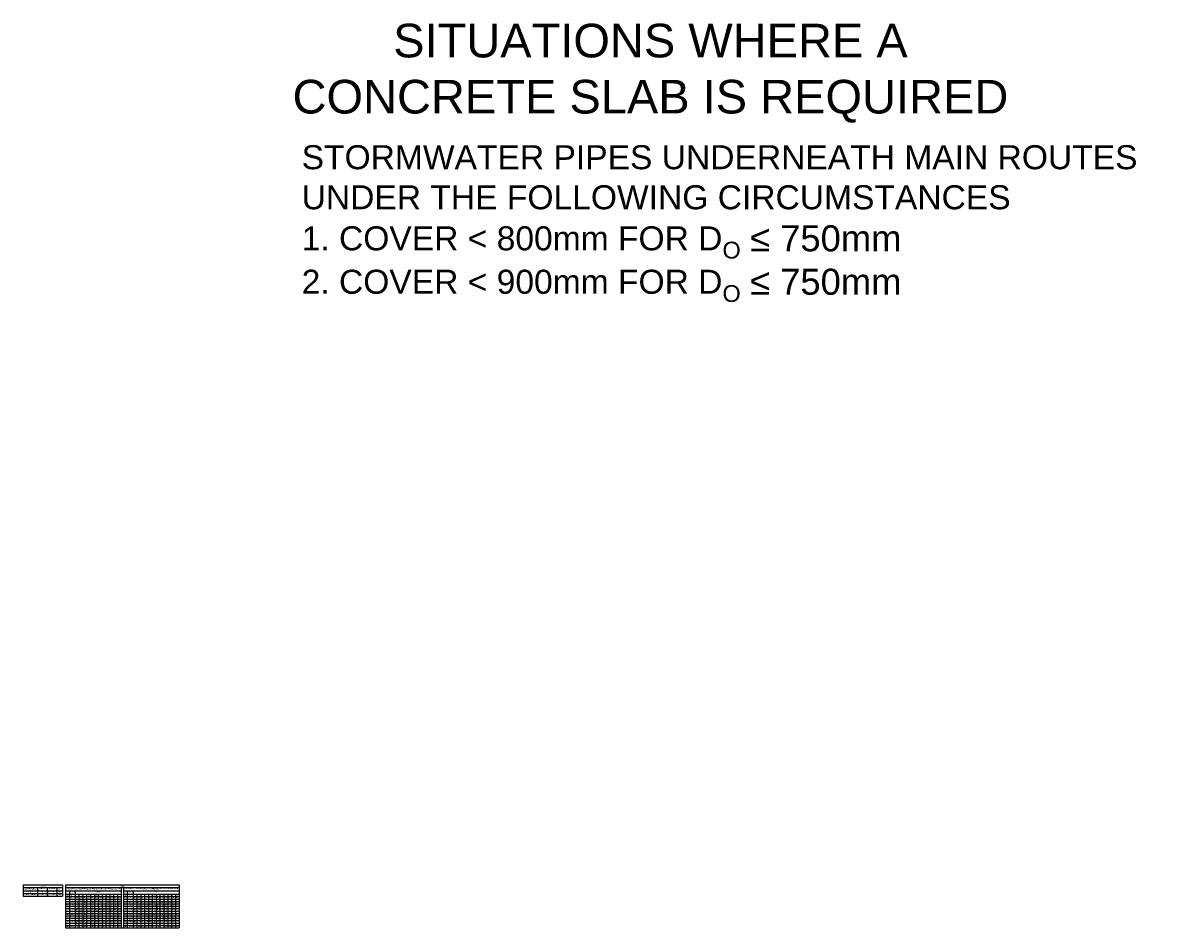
# Model space of a CAD drawing. Extents: x 73908 to 84400, y 2889670 to 2894037.
# Tile 2 of 3: x 77790 to 80198, y 2889746 to 2891628. Entities that reach past the tile are written whole.
import ezdxf

# ---------------------------------------------------------------- set-up
doc = ezdxf.new("R2010")
doc.units = 0
doc.layers.add('TEXT', color=7, linetype='Continuous')
doc.styles.get("Standard").update_dxf_attribs({"font": 'micross.ttf', "height": 1})

# ---------------------------------------------------------------- blocks, each defined once
blk = doc.blocks.new('*T16')
at = {"layer": 'TEXT', "color": 0, "linetype": 'ByBlock', "lineweight": -2, "transparency": 16777216}
for p, q in [((0, 0), (236.5, 0)), ((0, 0), (0, -89.76898590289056)), ((236.5, 0), (236.5, -89.76898590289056)), ((0, -5.666666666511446), (236.5, -5.666666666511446)), ((0, -12.74340609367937), (116, -12.74340609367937)), ((0, -19.76898590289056), (116, -19.76898590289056)), ((8, -12.74340609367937), (8, -89.76898590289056)), ((20, -12.74340609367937), (20, -89.76898590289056)), ((28, -19.76898590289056), (28, -89.76898590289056)), ((36, -19.76898590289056), (36, -89.76898590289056)), ((44, -19.76898590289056), (44, -89.76898590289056)), ((52, -19.76898590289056), (52, -89.76898590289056)), ((60, -19.76898590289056), (60, -89.76898590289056)), ((68, -19.76898590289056), (68, -89.76898590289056)), ((76, -19.76898590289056), (76, -89.76898590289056)), ((84, -19.76898590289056), (84, -89.76898590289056)), ((92, -19.76898590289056), (92, -89.76898590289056)), ((100, -19.76898590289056), (100, -89.76898590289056)), ((108, -19.76898590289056), (108, -89.76898590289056)), ((116, -5.666666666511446), (116, -89.76898590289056)), ((120.5, -5.666666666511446), (120.5, -89.76898590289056)), ((120.5, -12.74340609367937), (236.5, -12.74340609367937)), ((120.5, -19.76898590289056), (236.5, -19.76898590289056)), ((128.5, -12.74340609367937), (128.5, -89.76898590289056)), ((140.5, -12.74340609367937), (140.5, -89.76898590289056)), ((148.5, -19.76898590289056), (148.5, -89.76898590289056)), ((156.5, -19.76898590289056), (156.5, -89.76898590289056)), ((164.5, -19.76898590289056), (164.5, -89.76898590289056)), ((172.5, -19.76898590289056), (172.5, -89.76898590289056)), ((180.5, -19.76898590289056), (180.5, -89.76898590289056)), ((188.5, -19.76898590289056), (188.5, -89.76898590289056)), ((196.5, -19.76898590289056), (196.5, -89.76898590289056)), ((204.5, -19.76898590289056), (204.5, -89.76898590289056)), ((212.5, -19.76898590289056), (212.5, -89.76898590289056)), ((220.5, -19.76898590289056), (220.5, -89.76898590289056)), ((228.5, -19.76898590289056), (228.5, -89.76898590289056)), ((0, -24.76898590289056), (116, -24.76898590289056)), ((0, -29.76898590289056), (116, -29.76898590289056)), ((0, -34.76898590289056), (116, -34.76898590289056)), ((0, -39.76898590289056), (116, -39.76898590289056)), ((0, -44.76898590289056), (116, -44.76898590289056)), ((120.5, -24.76898590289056), (236.5, -24.76898590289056)), ((120.5, -29.76898590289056), (236.5, -29.76898590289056)), ((120.5, -34.76898590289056), (236.5, -34.76898590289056)), ((120.5, -39.76898590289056), (236.5, -39.76898590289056)), ((120.5, -44.76898590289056), (236.5, -44.76898590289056)), ((0, -49.76898590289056), (116, -49.76898590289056)), ((0, -54.76898590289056), (116, -54.76898590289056)), ((0, -59.76898590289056), (116, -59.76898590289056)), ((0, -64.76898590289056), (116, -64.76898590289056)), ((0, -69.76898590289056), (116, -69.76898590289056)), ((120.5, -49.76898590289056), (236.5, -49.76898590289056)), ((120.5, -54.76898590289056), (236.5, -54.76898590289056)), ((120.5, -59.76898590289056), (236.5, -59.76898590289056)), ((120.5, -64.76898590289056), (236.5, -64.76898590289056)), ((120.5, -69.76898590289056), (236.5, -69.76898590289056)), ((0, -74.76898590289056), (116, -74.76898590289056)), ((0, -79.76898590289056), (116, -79.76898590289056)), ((0, -84.76898590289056), (116, -84.76898590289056)), ((0, -89.76898590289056), (236.5, -89.76898590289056)), ((120.5, -74.76898590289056), (236.5, -74.76898590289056)), ((120.5, -79.76898590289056), (236.5, -79.76898590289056)), ((120.5, -84.76898590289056), (236.5, -84.76898590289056))]:
    blk.add_line(p, q, dxfattribs=at)
at = {"layer": 'TEXT', "color": 2, "transparency": 16777216}
for s, insert, char_height, width, attachment_point in [('mm', (4, -21.26898590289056), 1.5, 5, 2), ('PIPE CLASSES FOR PIPES UNDER SECONDARY STREETS, LIGHT ACCESS ROADS, PARKING AREAS, PRVATE ENTRANCES AND SIDEWALKS FOR  40kN WHEEL LOAD WITH DUE ALLOWANCE FOR IMPACT LOADS.', (58, -9.205036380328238), 1.5, 113, 5), ('{\\fISOCPEUR|b0|i0|c0|p34;%%C}', (4, -14.24340609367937), 2, 5, 2), ('TRENCH WIDTH', (14, -14.24340609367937), 1.5, 9, 2), ('mm', (14, -21.26898590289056), 1.5, 9, 2), ('0.6', (24, -21.26898590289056), 1.5, 5, 2), ('0.9', (32, -21.26898590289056), 1.5, 5, 2), ('1.0', (40, -21.26898590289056), 1.5, 5, 2), ('1.2', (48, -21.26898590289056), 1.5, 5, 2), ('1.5', (56, -21.26898590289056), 1.5, 5, 2), ('1.8', (64, -21.26898590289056), 1.5, 5, 2), ('COVER (m)', (68, -14.24340609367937), 1.5, 93, 2), ('2.0', (72, -21.26898590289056), 1.5, 5, 2), ('2.5', (80, -21.26898590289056), 1.5, 5, 2), ('3.0', (88, -21.26898590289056), 1.5, 5, 2), ('4.0', (96, -21.26898590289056), 1.5, 5, 2), ('5.0', (104, -21.26898590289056), 1.5, 5, 2), ('6.0', (112, -21.26898590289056), 1.5, 5, 2), ('TABLE 2', (118.25, -2.833333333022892), 2, 233.5, 5), ('mm', (124.5, -21.26898590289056), 1.5, 5, 2), ('{\\fISOCPEUR|b0|i0|c0|p34;%%C}', (124.5, -14.24340609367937), 2, 5, 2), ('PIPE CLASSES FOR PIPES UNDER ROUTES FOR H8 - WHEEL LOADS OF EIGHT  80kN WHEEL LOAD WITH DUE ALLOWANCE FOR IMPACT LOADS.', (178.5, -9.205036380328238), 1.5, 113, 5), ('TRENCH WIDTH', (134.5, -14.24340609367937), 1.5, 9, 2), ('mm', (134.5, -21.26898590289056), 1.5, 9, 2), ('0.6', (144.5, -21.26898590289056), 1.5, 5, 2), ('0.9', (152.5, -21.26898590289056), 1.5, 5, 2), ('1.0', (160.5, -21.26898590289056), 1.5, 5, 2), ('1.2', (168.5, -21.26898590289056), 1.5, 5, 2), ('1.5', (176.5, -21.26898590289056), 1.5, 5, 2), ('1.8', (184.5, -21.26898590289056), 1.5, 5, 2), ('COVER (m)', (188.5, -14.24340609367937), 1.5, 93, 2), ('2.0', (192.5, -21.26898590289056), 1.5, 5, 2), ('2.5', (200.5, -21.26898590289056), 1.5, 5, 2), ('3.0', (208.5, -21.26898590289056), 1.5, 5, 2), ('4.0', (216.5, -21.26898590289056), 1.5, 5, 2), ('5.0', (224.5, -21.26898590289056), 1.5, 5, 2), ('6.0', (232.5, -21.26898590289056), 1.5, 5, 2), ('450', (4, -26.26898590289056), 1.5, 5, 2), ('525', (4, -31.26898590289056), 1.5, 5, 2), ('750', (4, -46.26898590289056), 1.5, 5, 2), ('600', (4, -36.26898590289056), 1.5, 5, 2), ('675', (4, -41.26898590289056), 1.5, 5, 2), ('1020', (14, -31.26898590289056), 1.5, 9, 2), ('1620', (14, -36.26898590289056), 1.5, 9, 2), ('1710', (14, -41.26898590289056), 1.5, 9, 2), ('1790', (14, -46.26898590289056), 1.5, 9, 2), ('950', (14, -26.26898590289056), 1.5, 9, 2), ('75D', (24, -27.26898590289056), 1.5, 5, 5), ('75D', (24, -32.26898590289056), 1.5, 5, 5), ('75D', (24, -37.26898590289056), 1.5, 5, 5), ('75D', (24, -42.26898590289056), 1.5, 5, 5), ('75D', (24, -47.26898590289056), 1.5, 5, 5), ('50D', (32, -37.26898590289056), 1.5, 5, 5), ('50D', (32, -47.26898590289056), 1.5, 5, 5), ('75D', (32, -27.26898590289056), 1.5, 5, 5), ('75D', (32, -32.26898590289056), 1.5, 5, 5), ('75D', (32, -42.26898590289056), 1.5, 5, 5), ('50D', (40, -32.26898590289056), 1.5, 5, 5), ('50D', (40, -37.26898590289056), 1.5, 5, 5), ('50D', (40, -47.26898590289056), 1.5, 5, 5), ('75D', (40, -27.26898590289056), 1.5, 5, 5), ('75D', (40, -42.26898590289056), 1.5, 5, 5), ('50D', (48, -32.26898590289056), 1.5, 5, 5), ('50D', (48, -37.26898590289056), 1.5, 5, 5), ('50D', (48, -47.26898590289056), 1.5, 5, 5), ('75D', (48, -27.26898590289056), 1.5, 5, 5), ('75D', (48, -42.26898590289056), 1.5, 5, 5), ('50D', (56, -27.26898590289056), 1.5, 5, 5), ('50D', (56, -32.26898590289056), 1.5, 5, 5), ('50D', (56, -37.26898590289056), 1.5, 5, 5), ('50D', (56, -47.26898590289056), 1.5, 5, 5), ('75D', (56, -42.26898590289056), 1.5, 5, 5), ('50D', (64, -27.26898590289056), 1.5, 5, 5), ('50D', (64, -32.26898590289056), 1.5, 5, 5), ('50D', (64, -37.26898590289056), 1.5, 5, 5), ('75D', (64, -42.26898590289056), 1.5, 5, 5), ('75D', (64, -47.26898590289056), 1.5, 5, 5), ('50D', (72, -27.26898590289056), 1.5, 5, 5), ('50D', (72, -32.26898590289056), 1.5, 5, 5), ('75D', (72, -37.26898590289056), 1.5, 5, 5), ('75D', (72, -42.26898590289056), 1.5, 5, 5), ('75D', (72, -47.26898590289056), 1.5, 5, 5), ('75D', (80, -27.26898590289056), 1.5, 5, 5), ('75D', (80, -32.26898590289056), 1.5, 5, 5), ('75D', (80, -37.26898590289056), 1.5, 5, 5), ('75D', (80, -42.26898590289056), 1.5, 5, 5), ('75D', (80, -47.26898590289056), 1.5, 5, 5), ('75D', (88, -27.26898590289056), 1.5, 5, 5), ('75D', (88, -32.26898590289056), 1.5, 5, 5), ('75D', (88, -37.26898590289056), 1.5, 5, 5), ('75D', (88, -42.26898590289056), 1.5, 5, 5), ('75D', (88, -47.26898590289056), 1.5, 5, 5), ('100D', (96, -37.26898590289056), 1.5, 5, 5), ('100D', (96, -42.26898590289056), 1.5, 5, 5), ('100D', (96, -47.26898590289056), 1.5, 5, 5), ('75D', (96, -27.26898590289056), 1.5, 5, 5), ('75D', (96, -32.26898590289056), 1.5, 5, 5), ('100D', (104, -37.26898590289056), 1.5, 5, 5), ('100D', (104, -42.26898590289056), 1.5, 5, 5), ('100D', (104, -47.26898590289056), 1.5, 5, 5), ('75D', (104, -27.26898590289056), 1.5, 5, 5), ('75D', (104, -32.26898590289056), 1.5, 5, 5), ('100D', (112, -37.26898590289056), 1.5, 5, 5), ('100D', (112, -42.26898590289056), 1.5, 5, 5), ('75D', (112, -27.26898590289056), 1.5, 5, 5), ('75D', (112, -32.26898590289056), 1.5, 5, 5), ('75D', (112, -47.26898590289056), 1.5, 5, 5), ('450', (124.5, -26.26898590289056), 1.5, 5, 2), ('525', (124.5, -31.26898590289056), 1.5, 5, 2), ('750', (124.5, -46.26898590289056), 1.5, 5, 2), ('600', (124.5, -36.26898590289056), 1.5, 5, 2), ('675', (124.5, -41.26898590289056), 1.5, 5, 2), ('1020', (134.5, -31.26898590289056), 1.5, 9, 2), ('1620', (134.5, -36.26898590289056), 1.5, 9, 2), ('1710', (134.5, -41.26898590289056), 1.5, 9, 2), ('1790', (134.5, -46.26898590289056), 1.5, 9, 2), ('950', (134.5, -26.26898590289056), 1.5, 9, 2), ('75D', (144.5, -27.26898590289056), 1.5, 5, 5), ('75D', (144.5, -32.26898590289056), 1.5, 5, 5), ('75D', (144.5, -37.26898590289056), 1.5, 5, 5), ('75D', (144.5, -42.26898590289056), 1.5, 5, 5), ('75D', (144.5, -47.26898590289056), 1.5, 5, 5), ('100D', (152.5, -26.26898590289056), 1.5, 5, 2), ('100D', (152.5, -31.26898590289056), 1.5, 5, 2), ('100D', (152.5, -36.26898590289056), 1.5, 5, 2), ('100D', (152.5, -41.26898590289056), 1.5, 5, 2), ('100D', (152.5, -46.26898590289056), 1.5, 5, 2), ('100D', (160.5, -26.26898590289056), 1.5, 5, 2), ('100D', (160.5, -31.26898590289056), 1.5, 5, 2), ('100D', (160.5, -36.26898590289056), 1.5, 5, 2), ('100D', (160.5, -41.26898590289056), 1.5, 5, 2), ('100D', (160.5, -46.26898590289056), 1.5, 5, 2), ('100D', (168.5, -26.26898590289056), 1.5, 5, 2), ('100D', (168.5, -31.26898590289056), 1.5, 5, 2), ('100D', (168.5, -36.26898590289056), 1.5, 5, 2), ('100D', (168.5, -41.26898590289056), 1.5, 5, 2), ('100D', (168.5, -46.26898590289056), 1.5, 5, 2), ('100D', (176.5, -26.26898590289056), 1.5, 5, 2), ('100D', (176.5, -31.26898590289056), 1.5, 5, 2), ('100D', (176.5, -36.26898590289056), 1.5, 5, 2), ('100D', (176.5, -41.26898590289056), 1.5, 5, 2), ('100D', (176.5, -46.26898590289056), 1.5, 5, 2), ('100D', (184.5, -26.26898590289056), 1.5, 5, 2), ('100D', (184.5, -31.26898590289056), 1.5, 5, 2), ('100D', (184.5, -36.26898590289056), 1.5, 5, 2), ('100D', (184.5, -41.26898590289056), 1.5, 5, 2), ('100D', (184.5, -46.26898590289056), 1.5, 5, 2), ('100D', (192.5, -26.26898590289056), 1.5, 5, 2), ('100D', (192.5, -31.26898590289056), 1.5, 5, 2), ('100D', (192.5, -36.26898590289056), 1.5, 5, 2), ('100D', (192.5, -41.26898590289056), 1.5, 5, 2), ('100D', (192.5, -46.26898590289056), 1.5, 5, 2), ('100D', (200.5, -26.26898590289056), 1.5, 5, 2), ('100D', (200.5, -31.26898590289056), 1.5, 5, 2), ('100D', (200.5, -36.26898590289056), 1.5, 5, 2), ('100D', (200.5, -41.26898590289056), 1.5, 5, 2), ('100D', (200.5, -46.26898590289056), 1.5, 5, 2), ('100D', (208.5, -26.26898590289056), 1.5, 5, 2), ('100D', (208.5, -31.26898590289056), 1.5, 5, 2), ('100D', (208.5, -36.26898590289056), 1.5, 5, 2), ('100D', (208.5, -41.26898590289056), 1.5, 5, 2), ('100D', (208.5, -46.26898590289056), 1.5, 5, 2), ('100D', (216.5, -31.26898590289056), 1.5, 5, 2), ('100D', (216.5, -36.26898590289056), 1.5, 5, 2), ('100D', (216.5, -41.26898590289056), 1.5, 5, 2), ('100D', (216.5, -46.26898590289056), 1.5, 5, 2), ('75D', (216.5, -27.26898590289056), 1.5, 5, 5), ('100D', (224.5, -31.26898590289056), 1.5, 5, 2), ('100D', (224.5, -36.26898590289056), 1.5, 5, 2), ('100D', (224.5, -41.26898590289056), 1.5, 5, 2), ('100D', (224.5, -46.26898590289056), 1.5, 5, 2), ('75D', (224.5, -27.26898590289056), 1.5, 5, 5), ('100D', (232.5, -31.26898590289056), 1.5, 5, 2), ('100D', (232.5, -36.26898590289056), 1.5, 5, 2), ('100D', (232.5, -41.26898590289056), 1.5, 5, 2), ('100D', (232.5, -46.26898590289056), 1.5, 5, 2), ('75D', (232.5, -27.26898590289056), 1.5, 5, 5), ('1050', (4, -61.26898590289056), 1.5, 5, 2), ('1200', (4, -66.26898590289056), 1.5, 5, 2), ('1350', (4, -71.26898590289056), 1.5, 5, 2), ('900', (4, -56.26898590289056), 1.5, 5, 2), ('825', (4, -51.26898590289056), 1.5, 5, 2), ('2120', (14, -61.26898590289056), 1.5, 9, 2), ('2280', (14, -66.26898590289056), 1.5, 9, 2), ('2450', (14, -71.26898590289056), 1.5, 9, 2), ('1870', (14, -51.26898590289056), 1.5, 9, 2), ('1950', (14, -56.26898590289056), 1.5, 9, 2), ('50D', (24, -72.26898590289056), 1.5, 5, 5), ('75D', (24, -52.26898590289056), 1.5, 5, 5), ('75D', (24, -57.26898590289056), 1.5, 5, 5), ('75D', (24, -62.26898590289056), 1.5, 5, 5), ('75D', (24, -67.26898590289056), 1.5, 5, 5), ('50D', (32, -52.26898590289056), 1.5, 5, 5), ('50D', (32, -57.26898590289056), 1.5, 5, 5), ('50D', (32, -67.26898590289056), 1.5, 5, 5), ('50D', (32, -72.26898590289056), 1.5, 5, 5), ('75D', (32, -62.26898590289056), 1.5, 5, 5), ('50D', (40, -52.26898590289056), 1.5, 5, 5), ('50D', (40, -57.26898590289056), 1.5, 5, 5), ('50D', (40, -67.26898590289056), 1.5, 5, 5), ('50D', (40, -72.26898590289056), 1.5, 5, 5), ('75D', (40, -62.26898590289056), 1.5, 5, 5), ('50D', (48, -52.26898590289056), 1.5, 5, 5), ('50D', (48, -57.26898590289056), 1.5, 5, 5), ('50D', (48, -67.26898590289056), 1.5, 5, 5), ('50D', (48, -72.26898590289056), 1.5, 5, 5), ('75D', (48, -62.26898590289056), 1.5, 5, 5), ('50D', (56, -52.26898590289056), 1.5, 5, 5), ('50D', (56, -57.26898590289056), 1.5, 5, 5), ('50D', (56, -67.26898590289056), 1.5, 5, 5), ('50D', (56, -72.26898590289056), 1.5, 5, 5), ('75D', (56, -62.26898590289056), 1.5, 5, 5), ('50D', (64, -52.26898590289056), 1.5, 5, 5), ('50D', (64, -67.26898590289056), 1.5, 5, 5), ('50D', (64, -72.26898590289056), 1.5, 5, 5), ('75D', (64, -57.26898590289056), 1.5, 5, 5), ('75D', (64, -62.26898590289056), 1.5, 5, 5), ('50D', (72, -67.26898590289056), 1.5, 5, 5), ('50D', (72, -72.26898590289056), 1.5, 5, 5), ('75D', (72, -52.26898590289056), 1.5, 5, 5), ('75D', (72, -57.26898590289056), 1.5, 5, 5), ('75D', (72, -62.26898590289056), 1.5, 5, 5), ('75D', (80, -52.26898590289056), 1.5, 5, 5), ('75D', (80, -57.26898590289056), 1.5, 5, 5), ('75D', (80, -62.26898590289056), 1.5, 5, 5), ('75D', (80, -67.26898590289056), 1.5, 5, 5), ('75D', (80, -72.26898590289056), 1.5, 5, 5), ('75D', (88, -52.26898590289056), 1.5, 5, 5), ('75D', (88, -57.26898590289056), 1.5, 5, 5), ('75D', (88, -62.26898590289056), 1.5, 5, 5), ('75D', (88, -67.26898590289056), 1.5, 5, 5), ('75D', (88, -72.26898590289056), 1.5, 5, 5), ('100D', (96, -52.26898590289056), 1.5, 5, 5), ('100D', (96, -57.26898590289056), 1.5, 5, 5), ('75D', (96, -62.26898590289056), 1.5, 5, 5), ('75D', (96, -67.26898590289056), 1.5, 5, 5), ('75D', (96, -72.26898590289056), 1.5, 5, 5), ('100D', (104, -52.26898590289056), 1.5, 5, 5), ('100D', (104, -57.26898590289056), 1.5, 5, 5), ('100D', (104, -62.26898590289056), 1.5, 5, 5), ('100D', (104, -67.26898590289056), 1.5, 5, 5), ('100D', (104, -72.26898590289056), 1.5, 5, 5), ('100D', (112, -52.26898590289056), 1.5, 5, 5), ('100D', (112, -57.26898590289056), 1.5, 5, 5), ('100D', (112, -62.26898590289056), 1.5, 5, 5), ('100D', (112, -67.26898590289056), 1.5, 5, 5), ('100D', (112, -72.26898590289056), 1.5, 5, 5), ('1050', (124.5, -61.26898590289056), 1.5, 5, 2), ('1200', (124.5, -66.26898590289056), 1.5, 5, 2), ('1350', (124.5, -71.26898590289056), 1.5, 5, 2), ('900', (124.5, -56.26898590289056), 1.5, 5, 2), ('825', (124.5, -51.26898590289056), 1.5, 5, 2), ('2120', (134.5, -61.26898590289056), 1.5, 9, 2), ('2280', (134.5, -66.26898590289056), 1.5, 9, 2), ('2450', (134.5, -71.26898590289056), 1.5, 9, 2), ('1870', (134.5, -51.26898590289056), 1.5, 9, 2), ('1950', (134.5, -56.26898590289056), 1.5, 9, 2), ('50D', (144.5, -72.26898590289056), 1.5, 5, 5), ('75D', (144.5, -52.26898590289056), 1.5, 5, 5), ('75D', (144.5, -57.26898590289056), 1.5, 5, 5), ('75D', (144.5, -62.26898590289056), 1.5, 5, 5), ('75D', (144.5, -67.26898590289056), 1.5, 5, 5), ('50D', (152.5, -51.26898590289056), 1.5, 5, 2), ('50D', (152.5, -56.26898590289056), 1.5, 5, 2), ('50D', (152.5, -61.26898590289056), 1.5, 5, 2), ('50D', (152.5, -66.26898590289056), 1.5, 5, 2), ('50D', (152.5, -71.26898590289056), 1.5, 5, 2), ('100D', (160.5, -51.26898590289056), 1.5, 5, 2), ('100D', (160.5, -56.26898590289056), 1.5, 5, 2), ('100D', (160.5, -61.26898590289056), 1.5, 5, 2), ('100D', (160.5, -66.26898590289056), 1.5, 5, 2), ('100D', (160.5, -71.26898590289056), 1.5, 5, 2), ('100D', (168.5, -51.26898590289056), 1.5, 5, 2), ('100D', (168.5, -56.26898590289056), 1.5, 5, 2), ('100D', (168.5, -61.26898590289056), 1.5, 5, 2), ('100D', (168.5, -66.26898590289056), 1.5, 5, 2), ('100D', (168.5, -71.26898590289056), 1.5, 5, 2), ('100D', (176.5, -51.26898590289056), 1.5, 5, 2), ('100D', (176.5, -56.26898590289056), 1.5, 5, 2), ('100D', (176.5, -61.26898590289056), 1.5, 5, 2), ('100D', (176.5, -66.26898590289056), 1.5, 5, 2), ('100D', (176.5, -71.26898590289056), 1.5, 5, 2), ('100D', (184.5, -51.26898590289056), 1.5, 5, 2), ('100D', (184.5, -56.26898590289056), 1.5, 5, 2), ('100D', (184.5, -61.26898590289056), 1.5, 5, 2), ('100D', (184.5, -66.26898590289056), 1.5, 5, 2), ('75D', (184.5, -72.26898590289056), 1.5, 5, 5), ('100D', (192.5, -51.26898590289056), 1.5, 5, 2), ('100D', (192.5, -56.26898590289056), 1.5, 5, 2), ('100D', (192.5, -61.26898590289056), 1.5, 5, 2), ('100D', (192.5, -66.26898590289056), 1.5, 5, 2), ('75D', (192.5, -72.26898590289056), 1.5, 5, 5), ('100D', (200.5, -51.26898590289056), 1.5, 5, 2), ('100D', (200.5, -56.26898590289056), 1.5, 5, 2), ('100D', (200.5, -61.26898590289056), 1.5, 5, 2), ('100D', (200.5, -66.26898590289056), 1.5, 5, 2), ('100D', (200.5, -71.26898590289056), 1.5, 5, 2), ('100D', (208.5, -51.26898590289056), 1.5, 5, 2), ('100D', (208.5, -56.26898590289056), 1.5, 5, 2), ('100D', (208.5, -61.26898590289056), 1.5, 5, 2), ('100D', (208.5, -66.26898590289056), 1.5, 5, 2), ('100D', (208.5, -71.26898590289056), 1.5, 5, 2), ('100D', (216.5, -51.26898590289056), 1.5, 5, 2), ('100D', (216.5, -56.26898590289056), 1.5, 5, 2), ('100D', (216.5, -61.26898590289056), 1.5, 5, 2), ('100D', (216.5, -66.26898590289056), 1.5, 5, 2), ('100D', (216.5, -71.26898590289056), 1.5, 5, 2), ('100D', (224.5, -51.26898590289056), 1.5, 5, 2), ('100D', (224.5, -56.26898590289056), 1.5, 5, 2), ('100D', (224.5, -61.26898590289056), 1.5, 5, 2), ('100D', (224.5, -66.26898590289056), 1.5, 5, 2), ('100D', (224.5, -71.26898590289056), 1.5, 5, 2), ('100D', (232.5, -51.26898590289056), 1.5, 5, 2), ('100D', (232.5, -56.26898590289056), 1.5, 5, 2), ('100D', (232.5, -61.26898590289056), 1.5, 5, 2), ('100D', (232.5, -66.26898590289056), 1.5, 5, 2), ('100D', (232.5, -71.26898590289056), 1.5, 5, 2), ('1500', (4, -76.26898590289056), 1.5, 5, 2), ('1650', (4, -81.26898590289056), 1.5, 5, 2), ('1800', (4, -86.26898590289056), 1.5, 5, 2), ('3260', (14, -86.26898590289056), 1.5, 9, 2), ('2610', (14, -76.26898590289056), 1.5, 9, 2), ('2760', (14, -81.26898590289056), 1.5, 9, 2), ('50D', (24, -77.26898590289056), 1.5, 5, 5), ('50D', (24, -82.26898590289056), 1.5, 5, 5), ('50D', (24, -87.26898590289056), 1.5, 5, 5), ('50D', (32, -77.26898590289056), 1.5, 5, 5), ('50D', (32, -82.26898590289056), 1.5, 5, 5), ('50D', (32, -87.26898590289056), 1.5, 5, 5), ('50D', (40, -77.26898590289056), 1.5, 5, 5), ('50D', (40, -82.26898590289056), 1.5, 5, 5), ('50D', (40, -87.26898590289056), 1.5, 5, 5), ('50D', (48, -77.26898590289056), 1.5, 5, 5), ('50D', (48, -82.26898590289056), 1.5, 5, 5), ('50D', (48, -87.26898590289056), 1.5, 5, 5), ('50D', (56, -77.26898590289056), 1.5, 5, 5), ('50D', (56, -82.26898590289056), 1.5, 5, 5), ('50D', (56, -87.26898590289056), 1.5, 5, 5), ('50D', (64, -77.26898590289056), 1.5, 5, 5), ('50D', (64, -82.26898590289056), 1.5, 5, 5), ('50D', (64, -87.26898590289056), 1.5, 5, 5), ('50D', (72, -77.26898590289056), 1.5, 5, 5), ('50D', (72, -82.26898590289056), 1.5, 5, 5), ('50D', (72, -87.26898590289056), 1.5, 5, 5), ('50D', (80, -87.26898590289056), 1.5, 5, 5), ('75D', (80, -77.26898590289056), 1.5, 5, 5), ('75D', (80, -82.26898590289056), 1.5, 5, 5), ('75D', (88, -77.26898590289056), 1.5, 5, 5), ('75D', (88, -82.26898590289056), 1.5, 5, 5), ('75D', (88, -87.26898590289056), 1.5, 5, 5), ('100D', (96, -82.26898590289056), 1.5, 5, 5), ('75D', (96, -77.26898590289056), 1.5, 5, 5), ('75D', (96, -87.26898590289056), 1.5, 5, 5), ('100D', (104, -77.26898590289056), 1.5, 5, 5), ('100D', (104, -82.26898590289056), 1.5, 5, 5), ('100D', (104, -87.26898590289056), 1.5, 5, 5), ('100D', (112, -77.26898590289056), 1.5, 5, 5), ('100D', (112, -82.26898590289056), 1.5, 5, 5), ('100D', (112, -87.26898590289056), 1.5, 5, 5), ('1500', (124.5, -76.26898590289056), 1.5, 5, 2), ('1650', (124.5, -81.26898590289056), 1.5, 5, 2), ('1800', (124.5, -86.26898590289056), 1.5, 5, 2), ('3260', (134.5, -86.26898590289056), 1.5, 9, 2), ('2610', (134.5, -76.26898590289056), 1.5, 9, 2), ('2760', (134.5, -81.26898590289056), 1.5, 9, 2), ('50D', (144.5, -77.26898590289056), 1.5, 5, 5), ('50D', (144.5, -82.26898590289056), 1.5, 5, 5), ('50D', (144.5, -87.26898590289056), 1.5, 5, 5), ('50D', (152.5, -76.26898590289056), 1.5, 5, 2), ('50D', (152.5, -81.26898590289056), 1.5, 5, 2), ('50D', (152.5, -86.26898590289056), 1.5, 5, 2), ('100D', (160.5, -76.26898590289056), 1.5, 5, 2), ('100D', (160.5, -81.26898590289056), 1.5, 5, 2), ('100D', (160.5, -86.26898590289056), 1.5, 5, 2), ('100D', (168.5, -76.26898590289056), 1.5, 5, 2), ('100D', (168.5, -81.26898590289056), 1.5, 5, 2), ('50D', (168.5, -86.26898590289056), 1.5, 5, 2), ('100D', (176.5, -76.26898590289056), 1.5, 5, 2), ('100D', (176.5, -81.26898590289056), 1.5, 5, 2), ('75D', (176.5, -87.26898590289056), 1.5, 5, 5), ('100D', (184.5, -81.26898590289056), 1.5, 5, 2), ('75D', (184.5, -77.26898590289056), 1.5, 5, 5), ('75D', (184.5, -87.26898590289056), 1.5, 5, 5), ('100D', (192.5, -81.26898590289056), 1.5, 5, 2), ('75D', (192.5, -77.26898590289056), 1.5, 5, 5), ('75D', (192.5, -87.26898590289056), 1.5, 5, 5), ('100D', (200.5, -76.26898590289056), 1.5, 5, 2), ('75D', (200.5, -82.26898590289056), 1.5, 5, 5), ('75D', (200.5, -87.26898590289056), 1.5, 5, 5), ('100D', (208.5, -76.26898590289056), 1.5, 5, 2), ('100D', (208.5, -81.26898590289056), 1.5, 5, 2), ('100D', (208.5, -86.26898590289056), 1.5, 5, 2), ('100D', (216.5, -76.26898590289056), 1.5, 5, 2), ('100D', (216.5, -86.26898590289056), 1.5, 5, 2), ('75D', (216.5, -82.26898590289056), 1.5, 5, 5), ('100D', (224.5, -76.26898590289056), 1.5, 5, 2), ('100D', (224.5, -86.26898590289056), 1.5, 5, 2), ('75D', (224.5, -82.26898590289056), 1.5, 5, 5), ('100D', (232.5, -76.26898590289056), 1.5, 5, 2), ('100D', (232.5, -86.26898590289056), 1.5, 5, 2), ('75D', (232.5, -82.26898590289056), 1.5, 5, 5)]:
    blk.add_mtext(s, dxfattribs=dict(at, insert=insert, char_height=char_height, width=width, attachment_point=attachment_point))
blk = doc.blocks.new('*T17')
at = {"layer": 'TEXT', "color": 0, "linetype": 'ByBlock', "lineweight": -2, "transparency": 16777216}
for p, q in [((0, 0), (82, 0)), ((0, 0), (0, -24.17905866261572)), ((82, 0), (82, -24.17905866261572)), ((0, -5.666666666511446), (82, -5.666666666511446)), ((0, -12.74340609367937), (82, -12.74340609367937)), ((0, -18.46123237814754), (82, -18.46123237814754)), ((30, -5.666666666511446), (30, -24.17905866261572)), ((50, -5.666666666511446), (50, -24.17905866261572)), ((70, -5.666666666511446), (70, -24.17905866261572)), ((0, -24.17905866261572), (82, -24.17905866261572))]:
    blk.add_line(p, q, dxfattribs=at)
at = {"layer": 'TEXT', "color": 2, "transparency": 16777216}
for s, insert, char_height, width, attachment_point in [('\\A1;CONCRETE SLAB:    CLASS 25/19 CONCRETE', (15, -7.166666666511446), 1.5, 27, 2), ('900mm < 0 < 1800mm', (15, -19.96123237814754), 1.5, 27, 2), ('\\A1;D{\\H0.7x;\\S^ 0;\\H1.42857x; < 900mm}', (15, -14.24340609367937), 1.5, 27, 2), ('DEPTH (d)', (40, -7.166666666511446), 1.5, 17, 2), ('TABLE 1', (41, -2.833333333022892), 2, 79, 5), ('200mm', (40, -19.96123237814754), 1.5, 17, 2), ('150mm', (40, -14.24340609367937), 1.5, 17, 2), ('REF. No 245 WELDED MESH', (51.5, -15.60231923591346), 1, 17, 4), ('REF. No 311 WELDED MESH', (51.5, -21.32014552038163), 1, 17, 4), ('REINFORCING', (60, -7.166666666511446), 1.5, 17, 2), ('MIN. COVER', (76, -7.166666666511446), 1.5, 9, 2), ('40mm', (76, -14.24340609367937), 1.5, 9, 2), ('40mm', (76, -19.96123237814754), 1.5, 9, 2)]:
    blk.add_mtext(s, dxfattribs=dict(at, insert=insert, char_height=char_height, width=width, attachment_point=attachment_point))

msp = doc.modelspace()

# ---------------------------------------------------------------- block references
for name, p in [('*T17', (77789.95107037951, 2889835.896345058)), ('*T16', (77878.01211536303, 2889835.896345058))]:
    msp.add_blockref(name, p)

# ---------------------------------------------------------------- texts
at = {"layer": 'TEXT', "color": 2, "attachment_point": 1}
for s, width, heights, insert, char_height in [('\\A1;\\pxqc;SITUATIONS WHERE A CONCRETE SLAB IS REQUIRED', 1582.654081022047, [375.2099999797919], (78303.21026582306, 2891626.865214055), 70), ('\\A1;\\pxql;STORMWATER PIPES UNDERNEATH MAIN ROUTES UNDER THE FOLLOWING CIRCUMSTANCES\\P\\pq*;1. COVER < 800mm FOR D{\\H0.7x;\\S^ O;} {\\H1.08333x;≤ 750mm\\fMS Shell Dlg 2|b0|i0|c0|p0;\\H0.61538x;\\P\\pql;}2. COVER < 900mm FOR D{\\H0.7x;\\S^ O;\\H1.42857x; \\H1.08333x;≤ 750mm}', 1899.951842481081, [417.8818706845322], (78369.17099148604, 2891374.244641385), 50)]:
    msp.add_mtext_dynamic_manual_height_columns(s, width=width, gutter_width=124.7911157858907, heights=heights, dxfattribs=dict(at, insert=insert, char_height=char_height))

doc.saveas('drawing.dxf')
